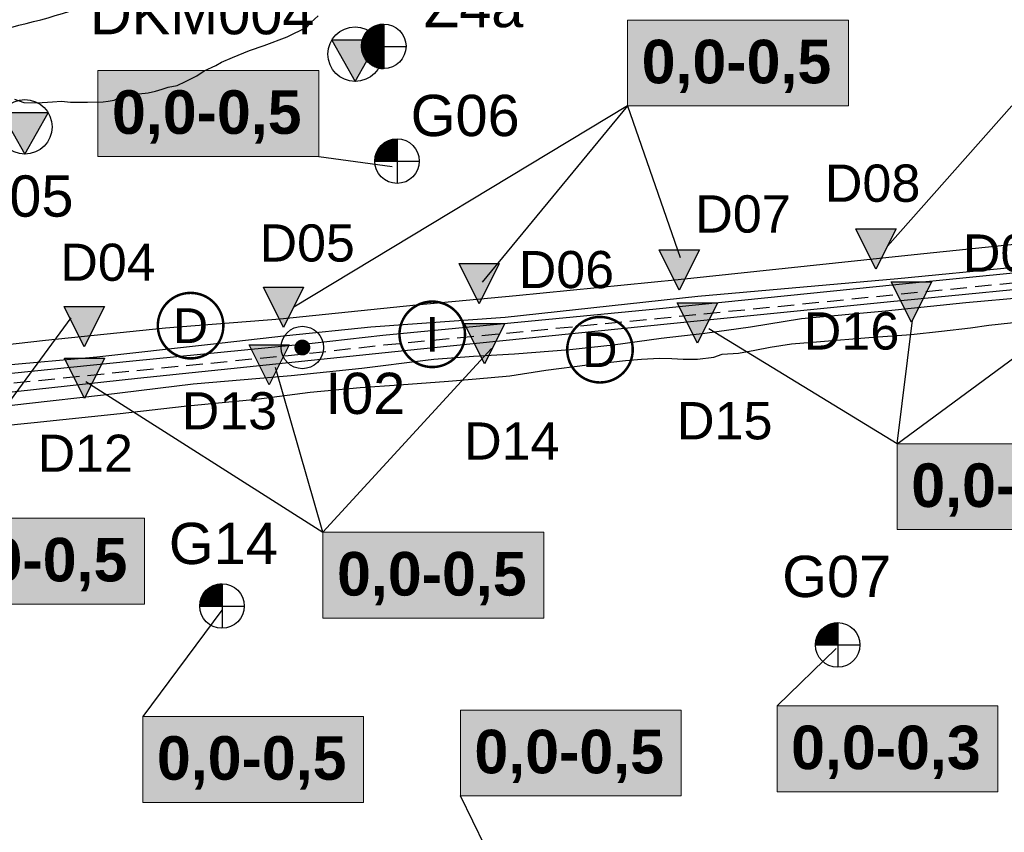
# Model space of a CAD drawing. Extents: x 158343 to 162498, y 431347 to 434500.
# Tile 59 of 248: x 159357 to 159506, y 433567 to 433690. Entities that reach past the tile are written whole.
import ezdxf
from ezdxf.enums import TextEntityAlignment as Align

# ---------------------------------------------------------------- set-up
doc = ezdxf.new("R2010")
doc.units = 0
doc.header["$LTSCALE"] = 10
doc.header["$MEASUREMENT"] = 0
doc.linetypes.add('HIDDEN', pattern=[0.375, 0.25, -0.125])
doc.layers.get('0').update_dxf_attribs({"color": 1, "linetype": 'CONTINUOUS'})
doc.layers.add('000_onzichtbaar', color=8, linetype='CONTINUOUS', plot=False)
for name, color, linetype in [('1.1-ALGEMEEN_VERKLARING', 7, 'CONTINUOUS'), ('1.1-ALGEMEEN_VERKLARING-TEKST', 7, 'CONTINUOUS'), ('20_betonwerk', 252, 'CONTINUOUS'), ('33_trappen en balustraden', 252, 'CONTINUOUS'), ('bestaande dijk', 8, 'CONTINUOUS'), ('BORING-MWH', 7, 'CONTINUOUS'), ('BORING-MWH-NEW', 7, 'CONTINUOUS'), ('KLASSE-A-WONEN', 50, 'CONTINUOUS'), ('KLASSE-AW', 81, 'CONTINUOUS'), ('KLASSE-B-INDUSTRIE', 40, 'CONTINUOUS'), ('KWALITEIT-DIEPTE', 7, 'CONTINUOUS'), ('nieuw006m', 8, 'CONTINUOUS'), ('SONDERING', 7, 'CONTINUOUS'), ('WB-STEEKMONSTER', 7, 'CONTINUOUS')]:
    doc.layers.add(name, color=color, linetype=linetype)
doc.styles.add('STANDAARD', font='arial.ttf')
doc.styles.get("Standard").update_dxf_attribs({"font": 'arial.ttf'})
doc.styles.add('STYLE3', font='arialbd.ttf')
doc.styles.add('TXT_Copier', font='arial.ttf')

# ---------------------------------------------------------------- blocks, each defined once
blk = doc.blocks.new('SONDERING')
at = {"layer": 'SONDERING', "transparency": 33554687}
h = blk.add_hatch(color=256, dxfattribs=at)
h.dxf.hatch_style = 1
h.paths.add_polyline_path([(0, -1.65), (1.418, 0.843), (-1.418, 0.843)])
at = {"layer": 'SONDERING'}
blk.add_lwpolyline([(0, -1.65), (1.418, 0.843), (-1.418, 0.843), (0, -1.65)], dxfattribs=at)
blk.add_circle((0, 0), 1.65, dxfattribs=at)
blk.add_attdef('BNO', (-2.722, 3.368), '', height=2.5, dxfattribs=at)
blk = doc.blocks.new('BO-1M')
at = {"layer": 'BORING-MWH-NEW'}
for p, q in [((-0.614, 1.194), (0.004, 1.194)), ((-0.611, -0.005), (-0.611, 1.195)), ((-0.599, -0.005), (-0.599, 1.202)), ((-0.59, 1.206), (0.004, 1.206)), ((-0.587, -0.005), (-0.587, 1.208)), ((-0.575, -0.005), (-0.575, 1.214)), ((-0.565, 1.218), (0.004, 1.218)), ((-0.563, -0.005), (-0.563, 1.22)), ((-0.55, -0.005), (-0.55, 1.225)), ((-0.539, 1.231), (0.004, 1.231)), ((-0.538, -0.005), (-0.538, 1.231)), ((-0.526, -0.005), (-0.526, 1.236)), ((-0.514, -0.005), (-0.514, 1.241)), ((-0.511, 1.243), (0.004, 1.243)), ((-0.502, -0.005), (-0.502, 1.247)), ((-0.489, -0.005), (-0.489, 1.251)), ((-0.48, 1.255), (0.004, 1.255)), ((-0.477, -0.005), (-0.477, 1.256)), ((-0.465, -0.005), (-0.465, 1.261)), ((-0.453, -0.005), (-0.453, 1.266)), ((-0.448, 1.267), (0.004, 1.267)), ((-0.441, -0.005), (-0.441, 1.27)), ((-0.428, -0.005), (-0.428, 1.274)), ((-0.416, -0.005), (-0.416, 1.278)), ((-0.413, 1.279), (0.004, 1.279)), ((-0.404, -0.005), (-0.404, 1.282)), ((-0.392, -0.005), (-0.392, 1.286)), ((-0.38, -0.005), (-0.38, 1.29)), ((-0.374, 1.292), (0.004, 1.292)), ((-0.368, -0.005), (-0.368, 1.294)), ((-0.355, -0.005), (-0.355, 1.297)), ((-0.343, -0.005), (-0.343, 1.3)), ((-0.331, 1.304), (0.004, 1.304)), ((-0.331, -0.005), (-0.331, 1.304)), ((-0.319, -0.005), (-0.319, 1.307)), ((-0.307, -0.005), (-0.307, 1.31)), ((-0.294, -0.005), (-0.294, 1.313)), ((-0.282, -0.005), (-0.282, 1.316)), ((-0.28, 1.316), (0.004, 1.316)), ((-0.27, -0.005), (-0.27, 1.318)), ((-0.258, -0.005), (-0.258, 1.321)), ((-0.246, -0.005), (-0.246, 1.323)), ((-0.233, -0.005), (-0.233, 1.325)), ((-0.221, -0.005), (-0.221, 1.328)), ((-0.218, 1.328), (0.004, 1.328)), ((-0.209, -0.005), (-0.209, 1.33)), ((-0.197, -0.005), (-0.197, 1.332)), ((-0.185, -0.005), (-0.185, 1.333)), ((-0.172, -0.005), (-0.172, 1.335)), ((-0.16, -0.005), (-0.16, 1.337)), ((-0.148, -0.005), (-0.148, 1.338)), ((-0.136, -0.005), (-0.136, 1.34)), ((-0.129, 1.34), (0.004, 1.34)), ((-0.124, -0.005), (-0.124, 1.341)), ((-0.111, -0.005), (-0.111, 1.342)), ((-0.099, -0.005), (-0.099, 1.343)), ((-0.087, -0.005), (-0.087, 1.344)), ((-0.075, -0.005), (-0.075, 1.345)), ((-0.063, -0.005), (-0.063, 1.346)), ((-0.05, -0.005), (-0.05, 1.346)), ((-0.038, -0.005), (-0.038, 1.347)), ((-0.026, -0.005), (-0.026, 1.347)), ((-0.014, -0.005), (-0.014, 1.347)), ((-0.002, -0.005), (-0.002, 1.347)), ((0.004, 1.347), (0.004, -1.336)), ((0.004, 1.342), (0.004, -1.352)), ((-1.196, 0.596), (0.004, 0.596)), ((-1.19, 0.609), (0.004, 0.609)), ((-1.185, -0.005), (-1.185, 0.619)), ((-1.183, 0.621), (0.004, 0.621)), ((-1.177, 0.633), (0.004, 0.633)), ((-1.172, -0.005), (-1.172, 0.642)), ((-1.171, 0.645), (0.004, 0.645)), ((-1.164, 0.657), (0.004, 0.657)), ((-1.16, -0.005), (-1.16, 0.664)), ((-1.157, 0.67), (0.004, 0.67)), ((-1.15, 0.682), (0.004, 0.682)), ((-1.148, -0.005), (-1.148, 0.685)), ((-1.143, 0.694), (0.004, 0.694)), ((-1.136, -0.005), (-1.136, 0.706)), ((-1.135, 0.706), (0.004, 0.706)), ((-1.128, 0.718), (0.004, 0.718)), ((-1.124, -0.005), (-1.124, 0.725)), ((-1.12, 0.731), (0.004, 0.731)), ((-1.112, 0.743), (0.004, 0.743)), ((-1.111, -0.005), (-1.111, 0.744)), ((-1.104, 0.755), (0.004, 0.755)), ((-1.099, -0.005), (-1.099, 0.762)), ((-1.096, 0.767), (0.004, 0.767)), ((-1.087, -0.005), (-1.087, 0.78)), ((-1.087, 0.779), (0.004, 0.779)), ((-1.079, 0.792), (0.004, 0.792)), ((-1.075, -0.005), (-1.075, 0.797)), ((-1.07, 0.804), (0.004, 0.804)), ((-1.063, -0.005), (-1.063, 0.813)), ((-1.061, 0.816), (0.004, 0.816)), ((-1.051, 0.828), (0.004, 0.828)), ((-1.05, -0.005), (-1.05, 0.829)), ((-1.042, 0.84), (0.004, 0.84)), ((-1.038, -0.005), (-1.038, 0.845)), ((-1.032, 0.853), (0.004, 0.853)), ((-1.026, -0.005), (-1.026, 0.86)), ((-1.022, 0.865), (0.004, 0.865)), ((-1.014, -0.005), (-1.014, 0.874)), ((-1.011, 0.877), (0.004, 0.877)), ((-1.002, -0.005), (-1.002, 0.888)), ((-1.001, 0.889), (0.004, 0.889)), ((-0.99, 0.901), (0.004, 0.901)), ((-0.989, -0.005), (-0.989, 0.902)), ((-0.979, 0.914), (0.004, 0.914)), ((-0.977, -0.005), (-0.977, 0.915)), ((-0.968, 0.926), (0.004, 0.926)), ((-0.965, -0.005), (-0.965, 0.929)), ((-0.956, 0.938), (0.004, 0.938)), ((-0.953, -0.005), (-0.953, 0.941)), ((-0.944, 0.95), (0.004, 0.95)), ((-0.941, -0.005), (-0.941, 0.954)), ((-0.932, 0.962), (0.004, 0.962)), ((-0.929, -0.005), (-0.929, 0.966)), ((-0.919, 0.975), (0.004, 0.975)), ((-0.916, -0.005), (-0.916, 0.977)), ((-0.906, 0.987), (0.004, 0.987)), ((-0.904, -0.005), (-0.904, 0.989)), ((-0.893, 0.999), (0.004, 0.999)), ((-0.892, -0.005), (-0.892, 1)), ((-0.88, 1.011), (0.004, 1.011)), ((-0.88, -0.005), (-0.88, 1.011)), ((-0.868, -0.005), (-0.868, 1.022)), ((-0.866, 1.023), (0.004, 1.023)), ((-0.855, -0.005), (-0.855, 1.032)), ((-0.851, 1.036), (0.004, 1.036)), ((-0.843, -0.005), (-0.843, 1.042)), ((-0.836, 1.048), (0.004, 1.048)), ((-0.831, -0.005), (-0.831, 1.052)), ((-0.821, 1.06), (0.004, 1.06)), ((-0.819, -0.005), (-0.819, 1.062)), ((-0.807, -0.005), (-0.807, 1.071)), ((-0.805, 1.072), (0.004, 1.072)), ((-0.794, -0.005), (-0.794, 1.08)), ((-0.789, 1.084), (0.004, 1.084)), ((-0.782, -0.005), (-0.782, 1.089)), ((-0.772, 1.096), (0.004, 1.096)), ((-0.77, -0.005), (-0.77, 1.098)), ((-0.758, -0.005), (-0.758, 1.107)), ((-0.755, 1.109), (0.004, 1.109)), ((-0.746, -0.005), (-0.746, 1.115)), ((-0.737, 1.121), (0.004, 1.121)), ((-0.733, -0.005), (-0.733, 1.123)), ((-0.721, -0.005), (-0.721, 1.131)), ((-0.719, 1.133), (0.004, 1.133)), ((-0.709, -0.005), (-0.709, 1.139)), ((-0.699, 1.145), (0.004, 1.145)), ((-0.697, -0.005), (-0.697, 1.147)), ((-0.685, -0.005), (-0.685, 1.154)), ((-0.679, 1.157), (0.004, 1.157)), ((-0.672, -0.005), (-0.672, 1.162)), ((-0.66, -0.005), (-0.66, 1.169)), ((-0.659, 1.17), (0.004, 1.17)), ((-0.648, -0.005), (-0.648, 1.176)), ((-0.637, 1.182), (0.004, 1.182)), ((-0.636, -0.005), (-0.636, 1.182)), ((-0.624, -0.005), (-0.624, 1.189)), ((-1.333, 0.023), (0.004, 0.023)), ((-1.333, 0.011), (0.004, 0.011)), ((-1.332, 0.06), (0.004, 0.06)), ((-1.332, 0.048), (0.004, 0.048)), ((-1.332, 0.035), (0.004, 0.035)), ((-1.331, -0.005), (-1.331, 0.074)), ((-1.331, 0.072), (0.004, 0.072)), ((-1.33, 0.096), (0.004, 0.096)), ((-1.33, 0.084), (0.004, 0.084)), ((-1.329, 0.109), (0.004, 0.109)), ((-1.328, 0.121), (0.004, 0.121)), ((-1.327, 0.133), (0.004, 0.133)), ((-1.325, 0.145), (0.004, 0.145)), ((-1.324, 0.157), (0.004, 0.157)), ((-1.323, 0.17), (0.004, 0.17)), ((-1.321, 0.182), (0.004, 0.182)), ((-1.319, -0.005), (-1.319, 0.199)), ((-1.319, 0.194), (0.004, 0.194)), ((-1.318, 0.206), (0.004, 0.206)), ((-1.316, 0.218), (0.004, 0.218)), ((-1.314, 0.231), (0.004, 0.231)), ((-1.312, 0.243), (0.004, 0.243)), ((-1.309, 0.255), (0.004, 0.255)), ((-1.307, -0.005), (-1.307, 0.269)), ((-1.307, 0.267), (0.004, 0.267)), ((-1.305, 0.279), (0.004, 0.279)), ((-1.302, 0.292), (0.004, 0.292)), ((-1.299, 0.304), (0.004, 0.304)), ((-1.296, 0.316), (0.004, 0.316)), ((-1.294, -0.005), (-1.294, 0.324)), ((-1.293, 0.328), (0.004, 0.328)), ((-1.29, 0.34), (0.004, 0.34)), ((-1.287, 0.353), (0.004, 0.353)), ((-1.284, 0.365), (0.004, 0.365)), ((-1.282, -0.005), (-1.282, 0.371)), ((-1.28, 0.377), (0.004, 0.377)), ((-1.277, 0.389), (0.004, 0.389)), ((-1.273, 0.401), (0.004, 0.401)), ((-1.27, -0.005), (-1.27, 0.411)), ((-1.269, 0.414), (0.004, 0.414)), ((-1.265, 0.426), (0.004, 0.426)), ((-1.261, 0.438), (0.004, 0.438)), ((-1.258, -0.005), (-1.258, 0.448)), ((-1.257, 0.45), (0.004, 0.45)), ((-1.253, 0.462), (0.004, 0.462)), ((-1.248, 0.475), (0.004, 0.475)), ((-1.246, -0.005), (-1.246, 0.481)), ((-1.244, 0.487), (0.004, 0.487)), ((-1.239, 0.499), (0.004, 0.499)), ((-1.234, 0.511), (0.004, 0.511)), ((-1.233, -0.005), (-1.233, 0.512)), ((-1.229, 0.523), (0.004, 0.523)), ((-1.224, 0.535), (0.004, 0.535)), ((-1.221, -0.005), (-1.221, 0.541)), ((-1.218, 0.548), (0.004, 0.548)), ((-1.213, 0.56), (0.004, 0.56)), ((-1.209, -0.005), (-1.209, 0.569)), ((-1.207, 0.572), (0.004, 0.572)), ((-1.202, 0.584), (0.004, 0.584)), ((-1.197, -0.005), (-1.197, 0.594)), ((-1.334, -0.005), (1.341, -0.005)), ((-1.333, -0.001), (0.004, -0.001)), ((0.004, -0.001), (0.004, -1.328))]:
    blk.add_line(p, q, dxfattribs=at)
blk.add_circle((0, 0), 1.35, dxfattribs=at)
at = {"layer": 'BORING-MWH-NEW', "style": 'STANDAARD'}
blk.add_attdef('BNO', (-3.36, 2.898), '', height=2.5, dxfattribs=at)
blk = doc.blocks.new('STEEK')
at = {"layer": 'WB-STEEKMONSTER'}
blk.add_lwpolyline([(-2.7, 5.4), (2.7, 5.4), (0, 0)], close=True, dxfattribs=at)
blk.add_solid([(0, 0), (2.7, 5.4), (-2.7, 5.4)], dxfattribs=at)
at = {"layer": 'WB-STEEKMONSTER', "style": 'STANDAARD'}
blk.add_attdef('BNO', (-3.22, 8.87), '', height=5, dxfattribs=at)
blk = doc.blocks.new('B-2-MWH')
at = {"layer": 'BORING-MWH'}
blk.add_lwpolyline([(-0.386, 0, 0.772, 0.772, 1), (0.386, 0, 0.772, 0.772, 1)], format="xyseb", close=True, dxfattribs=at)
at = {"layer": 'BORING-MWH', "linetype": 'Continuous'}
blk.add_circle((0, 0), 2.058, dxfattribs=at)
at = {"layer": 'BORING-MWH', "style": 'STANDAARD'}
blk.add_attdef('BNO', (-4.503, 5.396), '', height=4, dxfattribs=at)
blk = doc.blocks.new('*X37')
at = {"color": 0}
for p, q in [((-69.56, 39.7), (-64.08, 39.7)), ((-69.56, 39.65), (-64.08, 39.65)), ((-69.55, 39.48), (-69.55, 39.71)), ((-69.55, 39.6), (-64.08, 39.6)), ((-69.55, 39.55), (-64.08, 39.55)), ((-69.55, 39.5), (-64.08, 39.5)), ((-69.55, 39.45), (-64.08, 39.45)), ((-69.55, 39.4), (-64.08, 39.4)), ((-69.54, 39.35), (-64.08, 39.35)), ((-69.54, 39.3), (-64.08, 39.3)), ((-69.53, 39.25), (-64.08, 39.25)), ((-69.53, 39.2), (-64.08, 39.2)), ((-69.52, 39.15), (-64.08, 39.15)), ((-69.52, 39.1), (-64.08, 39.1)), ((-69.51, 39.05), (-64.08, 39.05)), ((-69.5, 38.97), (-69.5, 39.71)), ((-69.5, 39), (-64.08, 39)), ((-69.5, 38.95), (-64.08, 38.95)), ((-69.49, 38.9), (-64.08, 38.9)), ((-69.45, 38.68), (-69.45, 39.71)), ((-69.4, 38.45), (-69.4, 39.71)), ((-69.35, 38.26), (-69.35, 39.71)), ((-69.3, 38.09), (-69.3, 39.71)), ((-69.25, 37.94), (-69.25, 39.71)), ((-69.2, 37.81), (-69.2, 39.71)), ((-69.15, 37.68), (-69.15, 39.71)), ((-69.1, 37.56), (-69.1, 39.71)), ((-69.05, 37.45), (-69.05, 39.71)), ((-69, 37.34), (-69, 39.71)), ((-68.95, 37.24), (-68.95, 39.71)), ((-68.9, 37.15), (-68.9, 39.71)), ((-68.85, 37.06), (-68.85, 39.71)), ((-68.8, 36.97), (-68.8, 39.71)), ((-68.75, 36.89), (-68.75, 39.71)), ((-68.7, 36.81), (-68.7, 39.71)), ((-68.65, 36.73), (-68.65, 39.71)), ((-68.6, 36.66), (-68.6, 39.71)), ((-68.55, 36.58), (-68.55, 39.71)), ((-68.5, 36.51), (-68.5, 39.71)), ((-68.45, 36.45), (-68.45, 39.71)), ((-68.4, 36.38), (-68.4, 39.71)), ((-68.35, 36.32), (-68.35, 39.71)), ((-68.3, 36.26), (-68.3, 39.71)), ((-68.25, 36.2), (-68.25, 39.71)), ((-68.2, 36.14), (-68.2, 39.71)), ((-68.15, 36.08), (-68.15, 39.71)), ((-68.1, 36.03), (-68.1, 39.71)), ((-68.05, 35.97), (-68.05, 39.71)), ((-68, 35.92), (-68, 39.71)), ((-67.95, 35.87), (-67.95, 39.71)), ((-67.9, 35.82), (-67.9, 39.71)), ((-67.85, 35.77), (-67.85, 39.71)), ((-67.8, 35.73), (-67.8, 39.71)), ((-67.75, 35.68), (-67.75, 39.71)), ((-67.7, 35.64), (-67.7, 39.71)), ((-67.65, 35.59), (-67.65, 39.71)), ((-67.6, 35.55), (-67.6, 39.71)), ((-67.55, 35.51), (-67.55, 39.71)), ((-67.5, 35.47), (-67.5, 39.71)), ((-67.45, 35.43), (-67.45, 39.71)), ((-67.4, 35.39), (-67.4, 39.71)), ((-67.35, 35.35), (-67.35, 39.71)), ((-67.3, 35.31), (-67.3, 39.71)), ((-67.25, 35.28), (-67.25, 39.71)), ((-67.2, 35.24), (-67.2, 39.71)), ((-67.15, 35.21), (-67.15, 39.71)), ((-67.1, 35.18), (-67.1, 39.71)), ((-67.05, 35.14), (-67.05, 39.71)), ((-67, 35.11), (-67, 39.71)), ((-66.95, 35.08), (-66.95, 39.71)), ((-66.9, 35.05), (-66.9, 39.71)), ((-66.85, 35.02), (-66.85, 39.71)), ((-66.8, 34.99), (-66.8, 39.71)), ((-66.75, 34.96), (-66.75, 39.71)), ((-66.7, 34.93), (-66.7, 39.71)), ((-66.65, 34.91), (-66.65, 39.71)), ((-66.6, 34.88), (-66.6, 39.71)), ((-66.55, 34.85), (-66.55, 39.71)), ((-66.5, 34.83), (-66.5, 39.71)), ((-66.45, 34.8), (-66.45, 39.71)), ((-66.4, 34.78), (-66.4, 39.71)), ((-66.35, 34.76), (-66.35, 39.71)), ((-66.3, 34.73), (-66.3, 39.71)), ((-66.25, 34.71), (-66.25, 39.71)), ((-66.2, 34.69), (-66.2, 39.71)), ((-66.15, 34.67), (-66.15, 39.71)), ((-66.1, 34.65), (-66.1, 39.71)), ((-66.05, 34.63), (-66.05, 39.71)), ((-66, 34.61), (-66, 39.71)), ((-65.95, 34.59), (-65.95, 39.71)), ((-65.9, 34.57), (-65.9, 39.71)), ((-65.85, 34.56), (-65.85, 39.71)), ((-65.8, 34.54), (-65.8, 39.71)), ((-65.75, 34.52), (-65.75, 39.71)), ((-65.7, 34.51), (-65.7, 39.71)), ((-65.65, 34.49), (-65.65, 39.71)), ((-65.6, 34.48), (-65.6, 39.71)), ((-65.55, 34.46), (-65.55, 39.71)), ((-65.5, 34.45), (-65.5, 39.71)), ((-65.45, 34.44), (-65.45, 39.71)), ((-65.4, 34.42), (-65.4, 39.71)), ((-65.35, 34.41), (-65.35, 39.71)), ((-65.3, 34.4), (-65.3, 39.71)), ((-65.25, 34.39), (-65.25, 39.71)), ((-65.2, 34.38), (-65.2, 39.71)), ((-65.15, 34.37), (-65.15, 39.71)), ((-65.1, 34.36), (-65.1, 39.71)), ((-65.05, 34.35), (-65.05, 39.71)), ((-65, 34.34), (-65, 39.71)), ((-64.95, 34.33), (-64.95, 39.71)), ((-64.9, 34.32), (-64.9, 39.71)), ((-64.85, 34.31), (-64.85, 39.71)), ((-64.8, 34.31), (-64.8, 39.71)), ((-64.75, 34.3), (-64.75, 39.71)), ((-64.7, 34.29), (-64.7, 39.71)), ((-64.65, 34.29), (-64.65, 39.71)), ((-64.6, 34.28), (-64.6, 39.71)), ((-64.55, 34.28), (-64.55, 39.71)), ((-64.5, 34.27), (-64.5, 39.71)), ((-64.45, 34.27), (-64.45, 39.71)), ((-64.4, 34.27), (-64.4, 39.71)), ((-64.35, 34.26), (-64.35, 39.71)), ((-64.3, 34.26), (-64.3, 39.71)), ((-64.25, 34.26), (-64.25, 39.71)), ((-64.2, 34.26), (-64.2, 39.71)), ((-64.15, 34.26), (-64.15, 39.71)), ((-64.1, 34.26), (-64.1, 39.71)), ((-69.48, 38.85), (-64.08, 38.85)), ((-69.47, 38.8), (-64.08, 38.8)), ((-69.46, 38.75), (-64.08, 38.75)), ((-69.45, 38.7), (-64.08, 38.7)), ((-69.44, 38.65), (-64.08, 38.65)), ((-69.43, 38.6), (-64.08, 38.6)), ((-69.42, 38.55), (-64.08, 38.55)), ((-69.41, 38.5), (-64.08, 38.5)), ((-69.4, 38.45), (-64.08, 38.45)), ((-69.39, 38.4), (-64.08, 38.4)), ((-69.37, 38.35), (-64.08, 38.35)), ((-69.36, 38.3), (-64.08, 38.3)), ((-69.35, 38.25), (-64.08, 38.25)), ((-69.33, 38.2), (-64.08, 38.2)), ((-69.32, 38.15), (-64.08, 38.15)), ((-69.3, 38.1), (-64.08, 38.1)), ((-69.29, 38.05), (-64.08, 38.05)), ((-69.27, 38), (-64.08, 38)), ((-69.25, 37.95), (-64.08, 37.95)), ((-69.23, 37.9), (-64.08, 37.9)), ((-69.22, 37.85), (-64.08, 37.85)), ((-69.2, 37.8), (-64.08, 37.8)), ((-69.18, 37.75), (-64.08, 37.75)), ((-69.16, 37.7), (-64.08, 37.7)), ((-69.14, 37.65), (-64.08, 37.65)), ((-69.12, 37.6), (-64.08, 37.6)), ((-69.1, 37.55), (-64.08, 37.55)), ((-69.07, 37.5), (-64.08, 37.5)), ((-69.05, 37.45), (-64.08, 37.45)), ((-69.03, 37.4), (-64.08, 37.4)), ((-69, 37.35), (-64.08, 37.35)), ((-68.98, 37.3), (-64.08, 37.3)), ((-68.95, 37.25), (-64.08, 37.25)), ((-68.93, 37.2), (-64.08, 37.2)), ((-68.9, 37.15), (-64.08, 37.15)), ((-68.87, 37.1), (-64.08, 37.1)), ((-68.85, 37.05), (-64.08, 37.05)), ((-68.82, 37), (-64.08, 37)), ((-68.79, 36.95), (-64.08, 36.95)), ((-68.76, 36.9), (-64.08, 36.9)), ((-68.73, 36.85), (-64.08, 36.85)), ((-68.69, 36.8), (-64.08, 36.8)), ((-68.66, 36.75), (-64.08, 36.75)), ((-68.63, 36.7), (-64.08, 36.7)), ((-68.6, 36.65), (-64.08, 36.65)), ((-68.56, 36.6), (-64.08, 36.6)), ((-68.53, 36.55), (-64.08, 36.55)), ((-68.49, 36.5), (-64.08, 36.5)), ((-68.45, 36.45), (-64.08, 36.45)), ((-68.41, 36.4), (-64.08, 36.4)), ((-68.38, 36.35), (-64.08, 36.35)), ((-68.34, 36.3), (-64.08, 36.3)), ((-68.29, 36.25), (-64.08, 36.25)), ((-68.25, 36.2), (-64.08, 36.2)), ((-68.21, 36.15), (-64.08, 36.15)), ((-68.17, 36.1), (-64.08, 36.1)), ((-68.12, 36.05), (-64.08, 36.05)), ((-68.07, 36), (-64.08, 36)), ((-68.03, 35.95), (-64.08, 35.95)), ((-67.98, 35.9), (-64.08, 35.9)), ((-67.93, 35.85), (-64.08, 35.85)), ((-67.88, 35.8), (-64.08, 35.8)), ((-67.82, 35.75), (-64.08, 35.75)), ((-67.77, 35.7), (-64.08, 35.7)), ((-67.72, 35.65), (-64.08, 35.65)), ((-67.66, 35.6), (-64.08, 35.6)), ((-67.6, 35.55), (-64.08, 35.55)), ((-67.54, 35.5), (-64.08, 35.5)), ((-67.48, 35.45), (-64.08, 35.45)), ((-67.41, 35.4), (-64.08, 35.4)), ((-67.35, 35.35), (-64.08, 35.35)), ((-67.28, 35.3), (-64.08, 35.3)), ((-67.21, 35.25), (-64.08, 35.25)), ((-67.14, 35.2), (-64.08, 35.2)), ((-67.06, 35.15), (-64.08, 35.15)), ((-66.98, 35.1), (-64.08, 35.1)), ((-66.9, 35.05), (-64.08, 35.05)), ((-66.82, 35), (-64.08, 35)), ((-66.73, 34.95), (-64.08, 34.95)), ((-66.64, 34.9), (-64.08, 34.9)), ((-66.54, 34.85), (-64.08, 34.85)), ((-66.44, 34.8), (-64.08, 34.8)), ((-66.33, 34.75), (-64.08, 34.75)), ((-66.22, 34.7), (-64.08, 34.7)), ((-66.1, 34.65), (-64.08, 34.65)), ((-65.97, 34.6), (-64.08, 34.6)), ((-65.83, 34.55), (-64.08, 34.55)), ((-65.67, 34.5), (-64.08, 34.5)), ((-65.5, 34.45), (-64.08, 34.45)), ((-65.3, 34.4), (-64.08, 34.4)), ((-65.07, 34.35), (-64.08, 34.35)), ((-64.75, 34.3), (-64.08, 34.3))]:
    blk.add_line(p, q, dxfattribs=at)
blk = doc.blocks.new('*X36')
at = {"color": 0}
for p, q in [((-68.06, 82.6), (-64.08, 82.6)), ((-68.05, 78.78), (-68.05, 82.61)), ((-68.01, 82.65), (-64.08, 82.65)), ((-68, 78.78), (-68, 82.66)), ((-67.96, 82.7), (-64.08, 82.7)), ((-67.95, 78.78), (-67.95, 82.71)), ((-67.91, 82.75), (-64.08, 82.75)), ((-67.9, 78.78), (-67.9, 82.76)), ((-67.86, 82.8), (-64.08, 82.8)), ((-67.85, 78.78), (-67.85, 82.81)), ((-67.81, 82.85), (-64.08, 82.85)), ((-67.8, 78.78), (-67.8, 82.86)), ((-67.76, 82.9), (-64.08, 82.9)), ((-67.75, 78.78), (-67.75, 82.9)), ((-67.7, 82.95), (-64.08, 82.95)), ((-67.7, 78.78), (-67.7, 82.95)), ((-67.65, 78.78), (-67.65, 82.99)), ((-67.64, 83), (-64.08, 83)), ((-67.6, 78.78), (-67.6, 83.04)), ((-67.58, 83.05), (-64.08, 83.05)), ((-67.55, 78.78), (-67.55, 83.08)), ((-67.52, 83.1), (-64.08, 83.1)), ((-67.5, 78.78), (-67.5, 83.12)), ((-67.46, 83.15), (-64.08, 83.15)), ((-67.45, 78.78), (-67.45, 83.16)), ((-67.4, 83.2), (-64.08, 83.2)), ((-67.4, 78.78), (-67.4, 83.2)), ((-67.35, 78.78), (-67.35, 83.23)), ((-67.33, 83.25), (-64.08, 83.25)), ((-67.3, 78.78), (-67.3, 83.27)), ((-67.26, 83.3), (-64.08, 83.3)), ((-67.25, 78.78), (-67.25, 83.31)), ((-67.2, 78.78), (-67.2, 83.34)), ((-67.19, 83.35), (-64.08, 83.35)), ((-67.15, 78.78), (-67.15, 83.38)), ((-67.12, 83.4), (-64.08, 83.4)), ((-67.1, 78.78), (-67.1, 83.41)), ((-67.05, 78.78), (-67.05, 83.44)), ((-67.04, 83.45), (-64.08, 83.45)), ((-67, 78.78), (-67, 83.48)), ((-66.96, 83.5), (-64.08, 83.5)), ((-66.95, 78.78), (-66.95, 83.51)), ((-66.9, 78.78), (-66.9, 83.54)), ((-66.88, 83.55), (-64.08, 83.55)), ((-66.85, 78.78), (-66.85, 83.57)), ((-66.8, 78.78), (-66.8, 83.6)), ((-66.79, 83.6), (-64.08, 83.6)), ((-66.75, 78.78), (-66.75, 83.62)), ((-66.7, 83.65), (-64.08, 83.65)), ((-66.7, 78.78), (-66.7, 83.65)), ((-66.65, 78.78), (-66.65, 83.68)), ((-66.61, 83.7), (-64.08, 83.7)), ((-66.6, 78.78), (-66.6, 83.71)), ((-66.55, 78.78), (-66.55, 83.73)), ((-66.51, 83.75), (-64.08, 83.75)), ((-66.5, 78.78), (-66.5, 83.76)), ((-66.45, 78.78), (-66.45, 83.78)), ((-66.41, 83.8), (-64.08, 83.8)), ((-66.4, 78.78), (-66.4, 83.8)), ((-66.35, 78.78), (-66.35, 83.83)), ((-66.3, 83.85), (-64.08, 83.85)), ((-66.3, 78.78), (-66.3, 83.85)), ((-66.25, 78.78), (-66.25, 83.87)), ((-66.2, 78.78), (-66.2, 83.89)), ((-66.19, 83.9), (-64.08, 83.9)), ((-66.15, 78.78), (-66.15, 83.92)), ((-66.1, 78.78), (-66.1, 83.94)), ((-66.06, 83.95), (-64.08, 83.95)), ((-66.05, 78.78), (-66.05, 83.96)), ((-66, 78.78), (-66, 83.97)), ((-65.95, 78.78), (-65.95, 83.99)), ((-65.93, 84), (-64.08, 84)), ((-65.9, 78.78), (-65.9, 84.01)), ((-65.85, 78.78), (-65.85, 84.03)), ((-65.8, 78.78), (-65.8, 84.05)), ((-65.79, 84.05), (-64.08, 84.05)), ((-65.75, 78.78), (-65.75, 84.06)), ((-65.7, 78.78), (-65.7, 84.08)), ((-65.65, 78.78), (-65.65, 84.09)), ((-65.63, 84.1), (-64.08, 84.1)), ((-65.6, 78.78), (-65.6, 84.11)), ((-65.55, 78.78), (-65.55, 84.12)), ((-65.5, 78.78), (-65.5, 84.14)), ((-65.45, 84.15), (-64.08, 84.15)), ((-65.45, 78.78), (-65.45, 84.15)), ((-65.4, 78.78), (-65.4, 84.16)), ((-65.35, 78.78), (-65.35, 84.17)), ((-65.3, 78.78), (-65.3, 84.19)), ((-65.25, 78.78), (-65.25, 84.2)), ((-65.24, 84.2), (-64.08, 84.2)), ((-65.2, 78.78), (-65.2, 84.21)), ((-65.15, 78.78), (-65.15, 84.22)), ((-65.1, 78.78), (-65.1, 84.23)), ((-65.05, 78.78), (-65.05, 84.24)), ((-65, 78.78), (-65, 84.25)), ((-64.99, 84.25), (-64.08, 84.25)), ((-64.95, 78.78), (-64.95, 84.26)), ((-64.9, 78.78), (-64.9, 84.26)), ((-64.85, 78.78), (-64.85, 84.27)), ((-64.8, 78.78), (-64.8, 84.28)), ((-64.75, 78.78), (-64.75, 84.29)), ((-64.7, 78.78), (-64.7, 84.29)), ((-64.65, 78.78), (-64.65, 84.3)), ((-64.62, 84.3), (-64.08, 84.3)), ((-64.6, 78.78), (-64.6, 84.3)), ((-64.55, 78.78), (-64.55, 84.31)), ((-64.5, 78.78), (-64.5, 84.31)), ((-64.45, 78.78), (-64.45, 84.31)), ((-64.4, 78.78), (-64.4, 84.32)), ((-64.35, 78.78), (-64.35, 84.32)), ((-64.3, 78.78), (-64.3, 84.32)), ((-64.25, 78.78), (-64.25, 84.33)), ((-64.2, 78.78), (-64.2, 84.33)), ((-64.15, 78.78), (-64.15, 84.33)), ((-64.1, 78.78), (-64.1, 84.33)), ((-69.38, 80.2), (-64.08, 80.2)), ((-69.37, 80.25), (-64.08, 80.25)), ((-69.36, 80.3), (-64.08, 80.3)), ((-69.35, 78.78), (-69.35, 80.32)), ((-69.34, 80.35), (-64.08, 80.35)), ((-69.33, 80.4), (-64.08, 80.4)), ((-69.31, 80.45), (-64.08, 80.45)), ((-69.3, 80.5), (-64.08, 80.5)), ((-69.3, 78.78), (-69.3, 80.49)), ((-69.28, 80.55), (-64.08, 80.55)), ((-69.26, 80.6), (-64.08, 80.6)), ((-69.25, 80.65), (-64.08, 80.65)), ((-69.25, 78.78), (-69.25, 80.64)), ((-69.23, 80.7), (-64.08, 80.7)), ((-69.21, 80.75), (-64.08, 80.75)), ((-69.2, 78.78), (-69.2, 80.78)), ((-69.19, 80.8), (-64.08, 80.8)), ((-69.17, 80.85), (-64.08, 80.85)), ((-69.15, 78.78), (-69.15, 80.91)), ((-69.15, 80.9), (-64.08, 80.9)), ((-69.13, 80.95), (-64.08, 80.95)), ((-69.11, 81), (-64.08, 81)), ((-69.1, 78.78), (-69.1, 81.02)), ((-69.09, 81.05), (-64.08, 81.05)), ((-69.07, 81.1), (-64.08, 81.1)), ((-69.05, 78.78), (-69.05, 81.14)), ((-69.04, 81.15), (-64.08, 81.15)), ((-69.02, 81.2), (-64.08, 81.2)), ((-69, 81.25), (-64.08, 81.25)), ((-69, 78.78), (-69, 81.24)), ((-68.97, 81.3), (-64.08, 81.3)), ((-68.95, 81.35), (-64.08, 81.35)), ((-68.95, 78.78), (-68.95, 81.34)), ((-68.92, 81.4), (-64.08, 81.4)), ((-68.9, 78.78), (-68.9, 81.44)), ((-68.89, 81.45), (-64.08, 81.45)), ((-68.86, 81.5), (-64.08, 81.5)), ((-68.85, 78.78), (-68.85, 81.53)), ((-68.84, 81.55), (-64.08, 81.55)), ((-68.81, 81.6), (-64.08, 81.6)), ((-68.8, 78.78), (-68.8, 81.61)), ((-68.78, 81.65), (-64.08, 81.65)), ((-68.75, 81.7), (-64.08, 81.7)), ((-68.75, 78.78), (-68.75, 81.7)), ((-68.72, 81.75), (-64.08, 81.75)), ((-68.7, 78.78), (-68.7, 81.78)), ((-68.69, 81.8), (-64.08, 81.8)), ((-68.65, 81.85), (-64.08, 81.85)), ((-68.65, 78.78), (-68.65, 81.85)), ((-68.62, 81.9), (-64.08, 81.9)), ((-68.6, 78.78), (-68.6, 81.93)), ((-68.59, 81.95), (-64.08, 81.95)), ((-68.55, 82), (-64.08, 82)), ((-68.55, 78.78), (-68.55, 82)), ((-68.52, 82.05), (-64.08, 82.05)), ((-68.5, 78.78), (-68.5, 82.07)), ((-68.48, 82.1), (-64.08, 82.1)), ((-68.45, 78.78), (-68.45, 82.14)), ((-68.44, 82.15), (-64.08, 82.15)), ((-68.4, 82.2), (-64.08, 82.2)), ((-68.4, 78.78), (-68.4, 82.2)), ((-68.36, 82.25), (-64.08, 82.25)), ((-68.35, 78.78), (-68.35, 82.27)), ((-68.32, 82.3), (-64.08, 82.3)), ((-68.3, 78.78), (-68.3, 82.33)), ((-68.28, 82.35), (-64.08, 82.35)), ((-68.25, 78.78), (-68.25, 82.39)), ((-68.24, 82.4), (-64.08, 82.4)), ((-68.2, 82.45), (-64.08, 82.45)), ((-68.2, 78.78), (-68.2, 82.45)), ((-68.15, 82.5), (-64.08, 82.5)), ((-68.15, 78.78), (-68.15, 82.5)), ((-68.11, 82.55), (-64.08, 82.55)), ((-68.1, 78.78), (-68.1, 82.56)), ((-69.56, 78.95), (-64.08, 78.95)), ((-69.56, 78.9), (-64.08, 78.9)), ((-69.56, 78.85), (-64.08, 78.85)), ((-69.56, 78.8), (-64.08, 78.8)), ((-69.55, 79.15), (-64.08, 79.15)), ((-69.55, 78.78), (-69.55, 79.11)), ((-69.55, 79.1), (-64.08, 79.1)), ((-69.55, 79.05), (-64.08, 79.05)), ((-69.55, 79), (-64.08, 79)), ((-69.54, 79.3), (-64.08, 79.3)), ((-69.54, 79.25), (-64.08, 79.25)), ((-69.54, 79.2), (-64.08, 79.2)), ((-69.53, 79.4), (-64.08, 79.4)), ((-69.53, 79.35), (-64.08, 79.35)), ((-69.52, 79.5), (-64.08, 79.5)), ((-69.52, 79.45), (-64.08, 79.45)), ((-69.51, 79.55), (-64.08, 79.55)), ((-69.5, 79.65), (-64.08, 79.65)), ((-69.5, 78.78), (-69.5, 79.62)), ((-69.5, 79.6), (-64.08, 79.6)), ((-69.49, 79.7), (-64.08, 79.7)), ((-69.48, 79.75), (-64.08, 79.75)), ((-69.47, 79.8), (-64.08, 79.8)), ((-69.46, 79.85), (-64.08, 79.85)), ((-69.45, 78.78), (-69.45, 79.91)), ((-69.45, 79.9), (-64.08, 79.9)), ((-69.44, 79.95), (-64.08, 79.95)), ((-69.43, 80), (-64.08, 80)), ((-69.42, 80.05), (-64.08, 80.05)), ((-69.41, 80.1), (-64.08, 80.1)), ((-69.4, 80.15), (-64.08, 80.15)), ((-69.4, 78.78), (-69.4, 80.13))]:
    blk.add_line(p, q, dxfattribs=at)
blk = doc.blocks.new('BO-2M')
at = {"layer": 'BORING-MWH-NEW'}
for points in [[(-0.005, 1.344), (-0.005, -1.366)], [(-1.351, -0.011), (1.341, -0.011)]]:
    blk.add_lwpolyline(points, dxfattribs=at)
blk.add_circle((0, 0), 1.35, dxfattribs=at)
at = {"layer": 'BORING-MWH-NEW', "xscale": 0.2454484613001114, "yscale": 0.2454484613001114, "zscale": 0.2454484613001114}
for name, p in [('*X36', (15.723, -19.348)), ('*X37', (15.723, -9.758))]:
    blk.add_blockref(name, p, dxfattribs=at)
at = {"layer": 'BORING-MWH-NEW', "style": 'STANDAARD'}
blk.add_attdef('BNO', (-3.321, 3.157), '', height=2.5, dxfattribs=at)

msp = doc.modelspace()

# ---------------------------------------------------------------- hatches: boundary and pattern name
at = {"layer": 'KLASSE-A-WONEN'}
for points in [[(159369.07, 433682.52), (159402.48, 433682.52), (159402.48, 433669.52), (159369.07, 433669.52)], [(159471.87, 433586.32), (159505.28, 433586.32), (159505.28, 433573.32), (159471.87, 433573.32)], [(159375.87, 433584.72), (159409.28, 433584.72), (159409.28, 433571.72), (159375.87, 433571.72)]]:
    msp.add_hatch(color=256, dxfattribs=at).paths.add_polyline_path(points)
at = {"layer": 'KLASSE-AW'}
for points in [[(159490.06, 433626.02), (159523.47, 433626.02), (159523.47, 433613.02), (159490.06, 433613.02)], [(159403.13, 433612.61), (159436.55, 433612.61), (159436.55, 433599.61), (159403.13, 433599.61)]]:
    msp.add_hatch(color=256, dxfattribs=at).paths.add_polyline_path(points)
at = {"layer": 'KLASSE-B-INDUSTRIE'}
for points in [[(159449.25, 433690.17), (159482.66, 433690.17), (159482.66, 433677.17), (159449.25, 433677.17)], [(159342.7, 433614.74), (159376.11, 433614.74), (159376.11, 433601.75), (159342.7, 433601.75)], [(159423.93, 433585.68), (159457.35, 433585.68), (159457.35, 433572.69), (159423.93, 433572.69)]]:
    msp.add_hatch(color=256, dxfattribs=at).paths.add_polyline_path(points)

# ---------------------------------------------------------------- linework, layer by layer
at = {"layer": '000_onzichtbaar', "flags": 128}
for points in [[(159373.87, 433678.83), (159375.28, 433679.01), (159376.66, 433679.13), (159377.77, 433679.4), (159378.79, 433679.73), (159379.72, 433680.03), (159381.04, 433680.24), (159382.3, 433680.87), (159384.04, 433681.71), (159385.15, 433682.49), (159386.92, 433683.27), (159387.76, 433683.78), (159389.44, 433684.5), (159392.02, 433685.58), (159394.21, 433686.3), (159397.72, 433687.65), (159400.69, 433689.09), (159401.29, 433689.81), (159402.4, 433690.83)], [(159356.44, 433678.17), (159357.85, 433677.69), (159359.89, 433677.63), (159362.2, 433677.81), (159363.55, 433677.87), (159364.93, 433677.72), (159366.19, 433677.72), (159367.48, 433677.75), (159369.88, 433677.78), (159370.6, 433677.87), (159371.5, 433678.02), (159372.1, 433678.35), (159373.3, 433678.8), (159373.75, 433679.13), (159373.81, 433679.13)], [(159529.76, 433658.44), (159492.62, 433654.6), (159456.92, 433650.82), (159432.35, 433648.42), (159417.25, 433647), (159396.67, 433644.9), (159379.27, 433643.52), (159361.12, 433641.63), (159349.99, 433640.37)], [(159354.16, 433637.85), (159368.89, 433639.17), (159385.63, 433641.03), (159397.63, 433642.41), (159410.35, 433643.7), (159430.7, 433645.18), (159459.89, 433648.36), (159490.16, 433651.06), (159525.38, 433654.48)]]:
    msp.add_lwpolyline(points, dxfattribs=at)
at = {"layer": '1.1-ALGEMEEN_VERKLARING', "const_width": 0.375}
for points in [[(159383.09, 433648.86, -1), (159383.09, 433638.94, -1), (159383.09, 433648.86)], [(159419.67, 433647.55, -1), (159419.67, 433637.63, -1), (159419.67, 433647.55)], [(159445.06, 433645.22, -1), (159445.06, 433635.3, -1), (159445.06, 433645.22)]]:
    msp.add_lwpolyline(points, format="xyb", dxfattribs=at)
at = {"layer": '20_betonwerk', "linetype": 'HIDDEN', "flags": 128}
msp.add_lwpolyline([(159252.87, 433643.82, 0.270367), (159296.26, 433628.3), (159311.8, 433630.3), (159332.1, 433632.49), (159353.12, 433634.89), (159374.5, 433637.08), (159401.63, 433639.78), (159412.35, 433640.99), (159453.74, 433644.98), (159489.98, 433648.64), (159528.02, 433652.42), (159563.24, 433655.78), (159574.69, 433657.01), (159578.15, 433657.29), (159579.98, 433657.9), (159581.09, 433658.34), (159582.45, 433659.5)], format="xyb", dxfattribs=at)
at = {"layer": '33_trappen en balustraden', "flags": 128}
for points in [[(159509.45, 433648.18), (159500.42, 433647.34), (159488.27, 433646.08), (159475.58, 433644.91), (159467.87, 433643.68), (159460.94, 433642.69), (159454.34, 433641.94), (159447.08, 433640.95), (159440.51, 433640.23), (159432.14, 433639.57), (159425.93, 433639.21), (159419.93, 433638.79), (159418.67, 433638.61), (159409.01, 433637.41), (159398.3, 433636.3), (159383.48, 433635.04), (159369.92, 433633.39), (159358.25, 433632.04), (159347.72, 433630.87)], [(159372.44, 433630.6), (159382.13, 433631.71), (159393.05, 433632.79), (159401.21, 433633.81), (159408.77, 433634.53), (159414.65, 433634.95), (159422.15, 433635.49), (159426.32, 433635.85), (159431.42, 433636.3), (159436.88, 433637.17), (159443.18, 433637.98), (159448.94, 433638.64), (159451.37, 433638.85), (159454.07, 433639), (159455.93, 433638.91), (159457.64, 433638.85), (159459.83, 433638.85), (159462.29, 433639.15), (159463.55, 433639.57), (159466.01, 433639.75), (159468.5, 433640.2), (159470.84, 433640.62), (159474.05, 433641.13), (159478.46, 433641.52), (159485.75, 433642.09), (159492.17, 433642.57), (159496.76, 433643.08), (159501.14, 433643.59), (159503.93, 433643.98), (159510.47, 433644.7)], [(159353.84, 433628.68), (159359.39, 433629.22), (159372.44, 433630.6)]]:
    msp.add_lwpolyline(points, dxfattribs=at)
at = {"layer": 'bestaande dijk', "flags": 128}
for points in [[(159296.02, 433629.78), (159311.62, 433631.79), (159331.93, 433633.98), (159352.96, 433636.38), (159374.35, 433638.57), (159401.47, 433641.27), (159412.19, 433642.48), (159453.59, 433646.47), (159489.83, 433650.13), (159527.87, 433653.91), (159563.09, 433657.27), (159574.55, 433658.5), (159577.85, 433658.77), (159579.47, 433659.31), (159580.31, 433659.64), (159581.48, 433660.64)], [(159415.43, 433640.14), (159455.75, 433644.22), (159488.51, 433647.52), (159519.47, 433650.55), (159554.51, 433653.97), (159575.03, 433655.89), (159577.58, 433655.98), (159579.23, 433655.86), (159580.88, 433655.65), (159581.87, 433655.47)], [(159325.93, 433630.59), (159375.04, 433635.93), (159415.45, 433640.13)]]:
    msp.add_lwpolyline(points, dxfattribs=at)
at = {"layer": 'KLASSE-A-WONEN', "color": 7, "lineweight": 5}
for points in [[(159369.07, 433682.52), (159402.48, 433682.52), (159402.48, 433669.52), (159369.07, 433669.52)], [(159471.87, 433586.32), (159505.28, 433586.32), (159505.28, 433573.32), (159471.87, 433573.32)], [(159375.87, 433584.72), (159409.28, 433584.72), (159409.28, 433571.72), (159375.87, 433571.72)]]:
    msp.add_lwpolyline(points, close=True, dxfattribs=at)
at = {"layer": 'KLASSE-AW', "color": 7, "lineweight": 5}
for points in [[(159490.06, 433626.02), (159523.47, 433626.02), (159523.47, 433613.02), (159490.06, 433613.02)], [(159403.13, 433612.61), (159436.55, 433612.61), (159436.55, 433599.61), (159403.13, 433599.61)]]:
    msp.add_lwpolyline(points, close=True, dxfattribs=at)
at = {"layer": 'KLASSE-B-INDUSTRIE', "color": 7, "lineweight": 5}
for points in [[(159449.25, 433690.17), (159482.66, 433690.17), (159482.66, 433677.17), (159449.25, 433677.17)], [(159342.7, 433614.74), (159376.11, 433614.74), (159376.11, 433601.75), (159342.7, 433601.75)], [(159423.93, 433585.68), (159457.35, 433585.68), (159457.35, 433572.69), (159423.93, 433572.69)]]:
    msp.add_lwpolyline(points, close=True, dxfattribs=at)
at = {"layer": 'KWALITEIT-DIEPTE'}
for points in [[(159449.25, 433677.17), (159398.74, 433646.72)], [(159449.25, 433677.17), (159427.25, 433650.47)], [(159449.25, 433677.17), (159457.2, 433654.21)], [(159507.42, 433677.17), (159488.59, 433655.94)], [(159402.48, 433669.52), (159413.6, 433668)], [(159490.06, 433626.02), (159523.94, 433650.99)], [(159342.7, 433614.74), (159365, 433645.08)], [(159490.06, 433626.02), (159492.35, 433644.72)], [(159490.06, 433626.02), (159461.53, 433643.42)], [(159403.13, 433612.61), (159428.62, 433640.45)], [(159403.13, 433612.61), (159395.94, 433637.54)], [(159367.22, 433635.45), (159403.13, 433612.61)], [(159387.8, 433600.8), (159375.87, 433584.72)], [(159480.8, 433595), (159471.87, 433586.32)], [(159429.55, 433561.22), (159423.93, 433572.69)]]:
    msp.add_lwpolyline(points, dxfattribs=at)
at = {"layer": 'nieuw006m', "flags": 128}
msp.add_lwpolyline([(159272.63, 433635.44, -0.105559), (159276.76, 433657.67), (159280.42, 433661.26), (159288.22, 433666.78), (159299.16, 433671.04), (159322.23, 433679.39), (159347.57, 433686.69), (159357.08, 433689.39, 0.096205), (159390.23, 433704.13)], format="xyb", dxfattribs=at)

# ---------------------------------------------------------------- block references
at = {"layer": 'BORING-MWH'}
ref = msp.add_blockref('B-2-MWH', (159400.01, 433640.59), dxfattribs=dict(at, xscale=1.56, yscale=1.56, zscale=1.56))
ref.add_attrib('BNO', 'I02', (159403.47, 433630.53), dxfattribs={"height": 6.24, "style": 'STANDAARD'})
at = {"layer": 'BORING-MWH-NEW'}
ref = msp.add_blockref('BO-2M', (159412.33, 433686.2), dxfattribs=dict(at, xscale=2.5, yscale=2.5, zscale=2.5))
ref.add_attrib('BNO', 'Z4a', (159418.42, 433689.09), dxfattribs={"height": 6.25, "style": 'STANDAARD'})
ref = msp.add_blockref('BO-1M', (159414.34, 433668.81), dxfattribs=dict(at, xscale=2.5, yscale=2.5, zscale=2.5))
ref.add_attrib('BNO', 'G06', (159416.4, 433672.6), dxfattribs={"height": 6.25, "style": 'STANDAARD'})
ref = msp.add_blockref('BO-1M', (159387.84, 433601.45), dxfattribs=dict(at, xscale=2.5, yscale=2.5, zscale=2.5))
ref.add_attrib('BNO', 'G14', (159379.8, 433607.8), dxfattribs={"height": 6.25, "style": 'STANDAARD'})
at = {"layer": 'BORING-MWH-NEW', "xscale": 2.5, "yscale": 2.5, "zscale": 2.5}
msp.add_blockref('BO-1M', (159481.04, 433595.56), dxfattribs=at).add_auto_attribs({'BNO': 'G07'})
at = {"layer": 'SONDERING'}
ref = msp.add_blockref('SONDERING', (159408, 433685.01), dxfattribs=dict(at, xscale=2.5, yscale=2.5, zscale=2.5))
ref.add_attrib('BNO', 'DKM004', (159367.87, 433688.02), dxfattribs={"height": 6.25})
ref = msp.add_blockref('SONDERING', (159358, 433674), dxfattribs=dict(at, xscale=2.5, yscale=2.5, zscale=2.5))
ref.add_attrib('BNO', 'DKM005', (159331.4, 433660.4), dxfattribs={"height": 6.25})
at = {"layer": 'WB-STEEKMONSTER'}
ref = msp.add_blockref('STEEK', (159486.83, 433652.47), dxfattribs=dict(at, xscale=1.13, yscale=1.13, zscale=1.13))
ref.add_attrib('BNO', 'D08', (159479.09, 433662.65), dxfattribs={"height": 5.65, "style": 'STANDAARD'})
ref = msp.add_blockref('STEEK', (159457.06, 433649.27), dxfattribs=dict(at, xscale=1.13, yscale=1.13, zscale=1.13))
ref.add_attrib('BNO', 'D07', (159459.47, 433657.99), dxfattribs={"height": 5.65, "style": 'STANDAARD'})
ref = msp.add_blockref('STEEK', (159516.51, 433655.15), dxfattribs=dict(at, xscale=1.13, yscale=1.13, zscale=1.13))
ref.add_attrib('BNO', 'D09', (159499.98, 433652.06), dxfattribs={"height": 5.65, "style": 'STANDAARD'})
at = {"layer": 'WB-STEEKMONSTER', "xscale": 1.125, "yscale": 1.125, "zscale": 1.125}
for p, values in [((159397.16, 433643.63), {'BNO': 'D05'}), ((159367, 433640.71), {'BNO': 'D04'})]:
    msp.add_blockref('STEEK', p, dxfattribs=at).add_auto_attribs(values)
at = {"layer": 'WB-STEEKMONSTER'}
ref = msp.add_blockref('STEEK', (159426.77, 433647.22), dxfattribs=dict(at, xscale=1.125, yscale=1.125, zscale=1.125))
ref.add_attrib('BNO', 'D06', (159432.78, 433649.58), dxfattribs={"height": 5.625, "style": 'STANDAARD'})
ref = msp.add_blockref('STEEK', (159492.2, 433644.42), dxfattribs=dict(at, xscale=1.13, yscale=1.13, zscale=1.13))
ref.add_attrib('BNO', 'D16', (159475.9, 433640.28), dxfattribs={"height": 5.65, "style": 'STANDAARD'})
ref = msp.add_blockref('STEEK', (159459.8, 433641.25), dxfattribs=dict(at, xscale=1.13, yscale=1.13, zscale=1.13))
ref.add_attrib('BNO', 'D15', (159456.7, 433626.68), dxfattribs={"height": 5.65, "style": 'STANDAARD'})
ref = msp.add_blockref('STEEK', (159427.6, 433638.13), dxfattribs=dict(at, xscale=1.125, yscale=1.125, zscale=1.125))
ref.add_attrib('BNO', 'D14', (159424.51, 433623.62), dxfattribs={"height": 5.625, "style": 'STANDAARD'})
ref = msp.add_blockref('STEEK', (159394.98, 433634.94), dxfattribs=dict(at, xscale=1.125, yscale=1.125, zscale=1.125))
ref.add_attrib('BNO', 'D13', (159381.76, 433628.2), dxfattribs={"height": 5.625, "style": 'STANDAARD'})
ref = msp.add_blockref('STEEK', (159367.03, 433632.88), dxfattribs=dict(at, xscale=1.125, yscale=1.125, zscale=1.125))
ref.add_attrib('BNO', 'D12', (159359.94, 433621.77), dxfattribs={"height": 5.625, "style": 'STANDAARD'})

# ---------------------------------------------------------------- texts
at = {"layer": '1.1-ALGEMEEN_VERKLARING-TEKST', "style": 'TXT_Copier'}
for s, p in [('D', (159383.09, 433643.9)), ('I', (159419.67, 433642.59)), ('D', (159445.06, 433640.26))]:
    msp.add_text(s, height=5.25, rotation=0, dxfattribs=at).set_placement(p, align=Align.MIDDLE_CENTER)
at = {"layer": 'KWALITEIT-DIEPTE', "color": 7, "style": 'STYLE3'}
for s, p in [('0,0-0,5', (159465.72, 433680.59)), ('0,0-0,5', (159385.54, 433672.94)), ('0,0-0,5', (159506.53, 433616.44)), ('0,0-0,5', (159359.17, 433605.17)), ('0,0-0,5', (159419.61, 433603.03)), ('0,0-0,5', (159440.4, 433576.11)), ('0,0-0,3', (159488.34, 433576.74)), ('0,0-0,5', (159392.34, 433575.14))]:
    msp.add_text(s, height=6.6, dxfattribs=at).set_placement(p, align=Align.CENTER)

doc.saveas('drawing.dxf')
